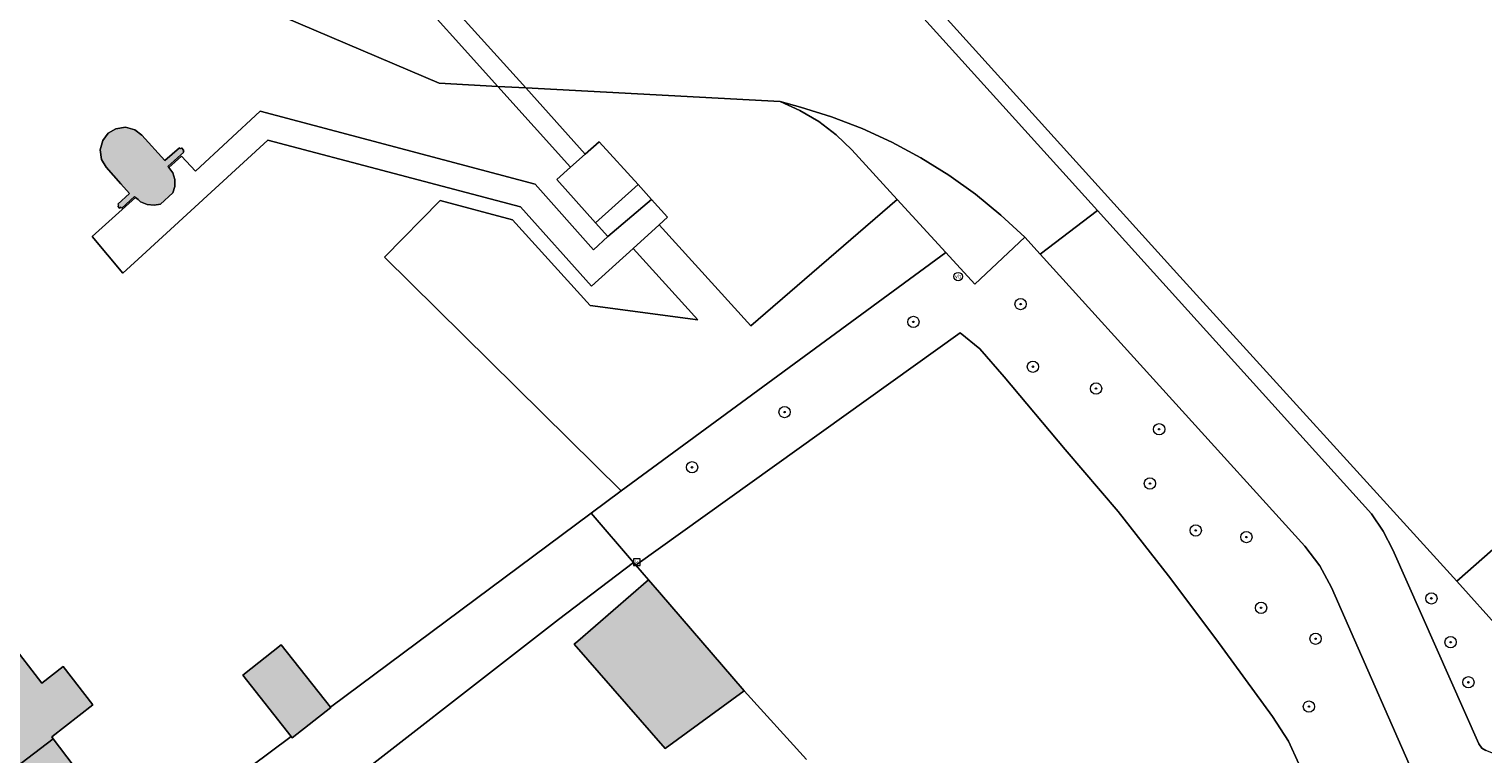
# Model space of a CAD drawing. Header units: metres. Extents: x 196496 to 197479, y 355139 to 356324.
# Tile 51 of 144: x 197132 to 197235, y 355551 to 355602. Entities that reach past the tile are written whole.
import ezdxf
from ezdxf.enums import TextEntityAlignment as Align

# ---------------------------------------------------------------- set-up
doc = ezdxf.new("R2010")
doc.units = ezdxf.units.M
doc.layers.get('0').update_dxf_attribs({"color": 252, "lineweight": 18})
for name, color, linetype, lineweight in [('B-WE-GR-BEPLANTING_CULTUUR_HEESTERS-GV', 252, 'Continuous', 18), ('B-WE-GR-BOOM-S', 252, 'Continuous', 18), ('B-WE-GR-GROENVOORZIENING-GV', 252, 'Continuous', 18), ('B-WE-IE-MEUBILAIR_WEGMEUBILAIR-S', 252, 'Continuous', 18), ('B-WE-KW-KUNSTWERK_DEK-GV', 252, 'Continuous', 18), ('B-WE-OG-BEBOUWING-GV', 252, 'Continuous', 18), ('B-WE-OG-TERREIN_ERF-GV', 252, 'Continuous', 18), ('B-WE-RI-GWA_KOLK-S', 252, 'Continuous', 18), ('B-WE-VH-VERHARDING_ASFALT-GV', 252, 'Continuous', 18), ('B-WE-VH-VERHARDING_HALFVERHARDING-GV', 252, 'Continuous', 18), ('B-WE-VH-VERHARDING_HALFVERHARDING_GRIND-GV', 252, 'Continuous', 18), ('B-WE-VH-VERHARDING_OPEN-GV', 252, 'Continuous', 18)]:
    doc.layers.add(name, color=color, linetype=linetype, lineweight=lineweight)
doc.layers.add('X-XX-AL-PRESENTATIE_GEBOUW3-V', color=7, linetype='Continuous', lineweight=18, true_color=0xf0f0f0)
doc.styles.add('NLCS-ISO', font='NLCS-ISO.ttf')

# ---------------------------------------------------------------- blocks, each defined once
blk = doc.blocks.new('SIE-WEG_PAAL_VERKEERSBORD-SO')
at = {"color": 0, "linetype": 'ByBlock', "lineweight": 18}
blk.add_circle((0, 0), 1.5, dxfattribs=at)
at = {"color": 0, "linetype": 'ByBlock', "lineweight": 18, "style": 'NLCS-ISO'}
blk.add_text('vb', height=1.5, dxfattribs=at).set_placement((0, 0.13), align=Align.MIDDLE_CENTER)
blk = doc.blocks.new('SRI-KOLK-SO')
at = {"color": 0, "linetype": 'ByBlock', "lineweight": 18}
blk.add_lwpolyline([(-1.125, -1.125), (1.125, -1.125), (1.125, 1.125), (-1.125, 1.125)], close=True, dxfattribs=at)
at = {"color": 0, "linetype": 'ByBlock', "lineweight": 18, "style": 'NLCS-ISO'}
blk.add_text('k', height=1.5, dxfattribs=at).set_placement((0, 0), align=Align.MIDDLE_CENTER)
blk = doc.blocks.new('SGR-BOOM_01-SO')
at = {"linetype": 'ByBlock', "lineweight": 18}
h = blk.add_hatch(color=0, dxfattribs=at)
h.dxf.hatch_style = 1
edge = h.paths.add_edge_path()
edge.add_arc((0, 0), 0.25, 0, 360)
at = {"color": 0, "linetype": 'ByBlock', "lineweight": 18}
for radius in [2, 0.25]:
    blk.add_circle((0, 0), radius, dxfattribs=at)

msp = doc.modelspace()

# ---------------------------------------------------------------- hatches: boundary and pattern name
at = {"layer": 'X-XX-AL-PRESENTATIE_GEBOUW3-V'}
for points in [[(197142.022, 355591.934), (197141.955, 355592.003), (197143.075, 355592.997), (197143.023, 355593.067), (197143.077, 355593.124), (197142.92, 355593.304), (197142.838, 355593.241), (197142.768, 355593.324), (197141.732, 355592.411), (197140.12, 355594.205), (197139.617, 355594.588), (197138.955, 355594.764), (197138.278, 355594.662), (197137.735, 355594.337), (197137.35, 355593.835), (197137.172, 355593.174), (197137.27, 355592.497), (197137.593, 355591.953), (197139.248, 355590.08), (197138.423, 355589.342), (197138.489, 355589.272), (197138.408, 355589.203), (197138.535, 355589.055), (197138.627, 355589.114), (197138.705, 355589.056), (197139.601, 355589.884), (197139.663, 355589.81), (197140.026, 355589.507), (197140.479, 355589.312), (197140.969, 355589.257), (197141.435, 355589.34), (197142.309, 355590.136), (197142.44, 355590.587), (197142.435, 355591.078), (197142.287, 355591.546)], [(197182.629, 355554.995), (197176.642, 355561.93), (197175.872, 355562.823), (197170.881, 355558.5), (197170.616, 355558.27), (197177.052, 355550.92)], [(197129.839, 355548.556), (197133.859, 355551.594), (197133.752, 355551.735), (197136.653, 355554.006), (197134.552, 355556.712), (197133.062, 355555.536), (197130.76, 355558.482), (197128.754, 355556.916), (197126.158, 355560.235), (197125.145, 355559.445), (197123.938, 355560.986), (197121.527, 355559.101), (197121.41, 355559.253), (197114.304, 355553.62), (197122.516, 355543.021)], [(197153.433, 355553.832), (197149.956, 355558.23), (197147.239, 355556.081), (197150.654, 355551.764), (197150.727, 355551.672), (197153.443, 355553.82)], [(197129.839, 355548.556), (197135.701, 355540.717), (197144.905, 355547.484), (197144.665, 355547.799), (197144.49, 355547.666), (197142.972, 355549.649), (197139.891, 355547.299), (197138.423, 355549.212), (197136.681, 355547.878), (197133.859, 355551.594)]]:
    msp.add_hatch(color=256, dxfattribs=at).paths.add_polyline_path(points)

# ---------------------------------------------------------------- linework, layer by layer
at = {"layer": 'B-WE-GR-BEPLANTING_CULTUUR_HEESTERS-GV', "flags": 128}
msp.add_lwpolyline([(197230.944, 355546.702), (197224.094, 355562.282), (197223.267, 355563.816), (197222.206, 355565.198), (197203.519, 355585.816), (197202.437, 355587.009), (197198.902, 355583.698), (197196.867, 355585.919), (197173.953, 355569.108), (197171.837, 355567.533), (197174.825, 355564.037), (197174.985, 355563.852), (197197.883, 355580.263), (197199.263, 355579.136), (197200.98, 355577.158), (197205.288, 355572.01), (197209.018, 355567.647), (197212.569, 355563.107), (197215.918, 355558.665), (197219.925, 355553.164), (197221.041, 355551.423), (197221.782, 355549.834)], dxfattribs=at)
at = {"layer": 'B-WE-GR-GROENVOORZIENING-GV', "flags": 128}
for points in [[(197236.023, 355559.293), (197232.929, 355562.715), (197213.377, 355584.229), (197192.973, 355606.821)], [(197192.865, 355605.161), (197207.563, 355588.892), (197226.915, 355567.471), (197227.742, 355566.25), (197228.419, 355564.94), (197234.491, 355551.237), (197234.693, 355550.95), (197234.99, 355550.763)]]:
    msp.add_lwpolyline(points, dxfattribs=at)
at = {"layer": 'B-WE-KW-KUNSTWERK_DEK-GV', "flags": 128}
msp.add_lwpolyline([(197171.411, 355592.868), (197167.205, 355597.54), (197160.681, 355604.79), (197160.68, 355604.792), (197156.661, 355609.257), (197155.624, 355608.327), (197158.197, 355605.471), (197165.246, 355597.645), (197170.377, 355591.95)], close=True, dxfattribs=at)
at = {"layer": 'B-WE-OG-BEBOUWING-GV', "flags": 128}
for points in [[(197139.841, 355589.662), (197140.026, 355589.507), (197140.479, 355589.312), (197140.969, 355589.257), (197141.435, 355589.34), (197142.309, 355590.136), (197142.44, 355590.587), (197142.435, 355591.078), (197142.287, 355591.546), (197142.022, 355591.934), (197141.955, 355592.003), (197143.075, 355592.997), (197143.023, 355593.067), (197143.077, 355593.124), (197142.92, 355593.304), (197142.838, 355593.241), (197142.768, 355593.324), (197141.732, 355592.411), (197140.12, 355594.205), (197139.617, 355594.588), (197138.955, 355594.764), (197138.278, 355594.662), (197137.735, 355594.337), (197137.35, 355593.835), (197137.172, 355593.174), (197137.27, 355592.497), (197137.593, 355591.953), (197138.632, 355590.777)], [(197138.632, 355590.777), (197139.248, 355590.08), (197138.423, 355589.342), (197138.489, 355589.272), (197138.408, 355589.203), (197138.535, 355589.055), (197138.627, 355589.114), (197138.705, 355589.056), (197139.601, 355589.884), (197139.663, 355589.81), (197139.841, 355589.662)], [(197139.841, 355547.364), (197138.423, 355549.212), (197136.681, 355547.878), (197133.859, 355551.594), (197129.839, 355548.556), (197135.701, 355540.717)]]:
    msp.add_lwpolyline(points, dxfattribs=at)
for points in [[(197182.629, 355554.995), (197176.642, 355561.93), (197175.872, 355562.823), (197170.881, 355558.5), (197170.616, 355558.27), (197177.052, 355550.92)], [(197129.839, 355548.556), (197133.859, 355551.594), (197133.752, 355551.735), (197136.653, 355554.006), (197134.552, 355556.712), (197133.062, 355555.536), (197130.76, 355558.482), (197128.754, 355556.916), (197126.158, 355560.235), (197125.145, 355559.445), (197123.938, 355560.986), (197121.527, 355559.101), (197121.41, 355559.253), (197114.304, 355553.62), (197122.516, 355543.021)], [(197153.433, 355553.832), (197149.956, 355558.23), (197147.239, 355556.081), (197150.654, 355551.764), (197150.727, 355551.672), (197153.443, 355553.82)]]:
    msp.add_lwpolyline(points, close=True, dxfattribs=at)
at = {"layer": 'B-WE-OG-TERREIN_ERF-GV', "flags": 128}
for points in [[(197138.632, 355590.777), (197137.593, 355591.953), (197137.27, 355592.497), (197137.172, 355593.174), (197137.35, 355593.835), (197137.735, 355594.337), (197138.278, 355594.662), (197138.955, 355594.764), (197139.617, 355594.588), (197140.12, 355594.205), (197141.732, 355592.411), (197142.768, 355593.324), (197142.838, 355593.241), (197142.92, 355593.304), (197143.077, 355593.124), (197143.023, 355593.067), (197143.075, 355592.997), (197141.955, 355592.003), (197142.022, 355591.934), (197142.914, 355592.736), (197143.899, 355591.658), (197148.468, 355595.891), (197167.864, 355590.738), (197171.998, 355586.121), (197173.015, 355587.048), (197172.14, 355588.014), (197169.401, 355591.084), (197170.377, 355591.95), (197171.411, 355592.868), (197172.397, 355593.743), (197175.144, 355590.715), (197176.089, 355589.659), (197177.224, 355588.408), (197176.635, 355587.873), (197183.094, 355580.744), (197193.427, 355589.673), (197190.226, 355593.167), (197189.124, 355594.236), (197187.894, 355595.173), (197186.562, 355595.958), (197185.157, 355596.576), (197167.205, 355597.54), (197165.246, 355597.645), (197161.107, 355597.867), (197133.61, 355609.605)], [(197139.841, 355547.364), (197139.891, 355547.299), (197142.972, 355549.649), (197144.49, 355547.666), (197144.665, 355547.799), (197144.905, 355547.484), (197150.654, 355551.764), (197147.239, 355556.081), (197149.956, 355558.23), (197153.433, 355553.832), (197171.837, 355567.533), (197173.953, 355569.108), (197157.247, 355585.591), (197161.168, 355589.591), (197166.264, 355588.24), (197171.753, 355582.173), (197179.346, 355581.173), (197174.799, 355586.207), (197171.862, 355583.541), (197166.847, 355589.144), (197148.998, 355593.861), (197139.841, 355585.449)], [(197139.841, 355589.662), (197139.663, 355589.81), (197136.61, 355587.046), (197138.764, 355584.46), (197139.841, 355585.449)], [(197139.841, 355585.449), (197138.764, 355584.46), (197136.61, 355587.046)], [(197187.026, 355550.15), (197182.629, 355554.995), (197177.052, 355550.92), (197170.616, 355558.27), (197170.881, 355558.5), (197175.872, 355562.823), (197174.985, 355563.852), (197174.825, 355564.037), (197169.526, 355560.015), (197152.05, 355546.433)]]:
    msp.add_lwpolyline(points, dxfattribs=at)
at = {"layer": 'B-WE-OG-TERREIN_ERF-GV'}
for points in [[(197136.61, 355587.046), (197139.663, 355589.81), (197139.601, 355589.884), (197138.705, 355589.056), (197138.627, 355589.114), (197138.535, 355589.055), (197138.408, 355589.203), (197138.489, 355589.272), (197138.423, 355589.342), (197139.248, 355590.08), (197138.632, 355590.777)], [(197130.76, 355558.482), (197133.062, 355555.536), (197134.552, 355556.712), (197136.653, 355554.006), (197133.752, 355551.735), (197133.859, 355551.594), (197136.681, 355547.878), (197138.423, 355549.212), (197139.841, 355547.364)]]:
    msp.add_lwpolyline(points, dxfattribs=at)
at = {"layer": 'B-WE-VH-VERHARDING_ASFALT-GV', "flags": 128}
msp.add_lwpolyline([(197139.841, 355538.058), (197140.858, 355538.792), (197152.05, 355546.433), (197169.526, 355560.015), (197174.825, 355564.037), (197171.837, 355567.533), (197153.433, 355553.832), (197153.443, 355553.82), (197150.727, 355551.672), (197150.654, 355551.764), (197144.905, 355547.484), (197139.841, 355543.761)], dxfattribs=at)
at = {"layer": 'B-WE-VH-VERHARDING_HALFVERHARDING-GV', "flags": 128}
msp.add_lwpolyline([(197160.68, 355604.792), (197156.661, 355609.257), (197155.624, 355608.327), (197158.197, 355605.471), (197165.246, 355597.645), (197170.377, 355591.95), (197171.411, 355592.868), (197167.205, 355597.54), (197160.681, 355604.79)], close=True, dxfattribs=at)
at = {"layer": 'B-WE-VH-VERHARDING_HALFVERHARDING_GRIND-GV', "flags": 128}
msp.add_lwpolyline([(197221.782, 355549.834), (197221.041, 355551.423), (197219.925, 355553.164), (197215.918, 355558.665), (197212.569, 355563.107), (197209.018, 355567.647), (197205.288, 355572.01), (197200.98, 355577.158), (197199.263, 355579.136), (197197.883, 355580.263), (197174.985, 355563.852), (197175.872, 355562.823), (197176.642, 355561.93), (197182.629, 355554.995), (197187.026, 355550.15)], dxfattribs=at)
at = {"layer": 'B-WE-VH-VERHARDING_OPEN-GV', "flags": 128}
for points in [[(197192.973, 355606.821), (197213.377, 355584.229), (197232.929, 355562.715), (197244.269, 355572.7), (197245.676, 355571.103), (197248.958, 355574.049), (197253.944, 355568.506), (197254.344, 355567.872), (197254.531, 355567.127), (197254.412, 355566.331), (197253.958, 355565.557), (197259.128, 355571.894), (197254.994, 355576.467), (197258.267, 355579.428), (197255.107, 355582.973), (197211.248, 355631.476)], [(197133.61, 355609.605), (197161.107, 355597.867), (197165.246, 355597.645), (197167.205, 355597.54), (197185.157, 355596.576), (197186.598, 355596.18), (197188.791, 355595.5), (197190.949, 355594.676), (197193.059, 355593.712), (197195.107, 355592.612), (197197.08, 355591.384), (197198.966, 355590.034), (197200.755, 355588.572), (197202.437, 355587.009), (197203.519, 355585.816), (197207.563, 355588.892), (197192.865, 355605.161)], [(197139.841, 355585.449), (197148.998, 355593.861), (197166.847, 355589.144), (197171.862, 355583.541), (197174.799, 355586.207), (197176.635, 355587.873), (197177.224, 355588.408), (197176.089, 355589.659), (197173.015, 355587.048), (197171.998, 355586.121), (197167.864, 355590.738), (197148.468, 355595.891), (197143.899, 355591.658), (197142.914, 355592.736), (197142.022, 355591.934), (197142.287, 355591.546), (197142.435, 355591.078), (197142.44, 355590.587), (197142.309, 355590.136), (197141.435, 355589.34), (197140.969, 355589.257), (197140.479, 355589.312), (197140.026, 355589.507), (197139.841, 355589.662)], [(197244.269, 355572.7), (197232.929, 355562.715), (197236.023, 355559.293)]]:
    msp.add_lwpolyline(points, dxfattribs=at)
for points in [[(197185.157, 355596.576), (197186.562, 355595.958), (197187.894, 355595.173), (197189.124, 355594.236), (197190.226, 355593.167), (197193.427, 355589.673), (197196.867, 355585.919), (197198.902, 355583.698), (197202.437, 355587.009), (197200.755, 355588.572), (197198.966, 355590.034), (197197.08, 355591.384), (197195.107, 355592.612), (197193.059, 355593.712), (197190.949, 355594.676), (197188.791, 355595.5), (197186.598, 355596.18)], [(197172.14, 355588.014), (197175.144, 355590.715), (197172.397, 355593.743), (197171.411, 355592.868), (197170.377, 355591.95), (197169.401, 355591.084)], [(197175.144, 355590.715), (197172.14, 355588.014), (197173.015, 355587.048), (197176.089, 355589.659)], [(197176.635, 355587.873), (197174.799, 355586.207), (197179.346, 355581.173), (197171.753, 355582.173), (197166.264, 355588.24), (197161.168, 355589.591), (197157.247, 355585.591), (197173.953, 355569.108), (197196.867, 355585.919), (197193.427, 355589.673), (197183.094, 355580.744)], [(197237.464, 355550.149), (197237.125, 355550.031), (197236.769, 355550.077), (197234.99, 355550.763), (197234.693, 355550.95), (197234.491, 355551.237), (197228.419, 355564.94), (197227.742, 355566.25), (197226.915, 355567.471), (197207.563, 355588.892), (197203.519, 355585.816), (197222.206, 355565.198), (197223.267, 355563.816), (197224.094, 355562.282), (197230.944, 355546.702), (197230.948, 355546.364), (197230.519, 355545.327), (197229.944, 355544.455), (197234.379, 355547.744), (197235.927, 355548.94)]]:
    msp.add_lwpolyline(points, close=True, dxfattribs=at)

# ---------------------------------------------------------------- block references
at = {"layer": 'B-WE-GR-BOOM-S', "xscale": 0.2, "yscale": 0.2, "zscale": 0.2}
for p in [(197202.144, 355582.283), (197194.569, 355581.025), (197203.01, 355577.866), (197207.465, 355576.322), (197185.479, 355574.663), (197211.921, 355573.449), (197178.947, 355570.762), (197211.273, 355569.618), (197214.505, 355566.306), (197218.08, 355565.84), (197231.134, 355561.514), (197219.115, 355560.846), (197222.963, 355558.662), (197232.497, 355558.42), (197233.753, 355555.587), (197222.491, 355553.876)]:
    msp.add_blockref('SGR-BOOM_01-SO', p, dxfattribs=at)
at = {"layer": 'B-WE-IE-MEUBILAIR_WEGMEUBILAIR-S', "xscale": 0.2, "yscale": 0.2, "zscale": 0.2}
msp.add_blockref('SIE-WEG_PAAL_VERKEERSBORD-SO', (197197.731, 355584.222), dxfattribs=at)
at = {"layer": 'B-WE-RI-GWA_KOLK-S', "xscale": 0.2, "yscale": 0.2, "zscale": 0.2}
msp.add_blockref('SRI-KOLK-SO', (197175.05, 355564.067), dxfattribs=at)

doc.saveas('drawing.dxf')
